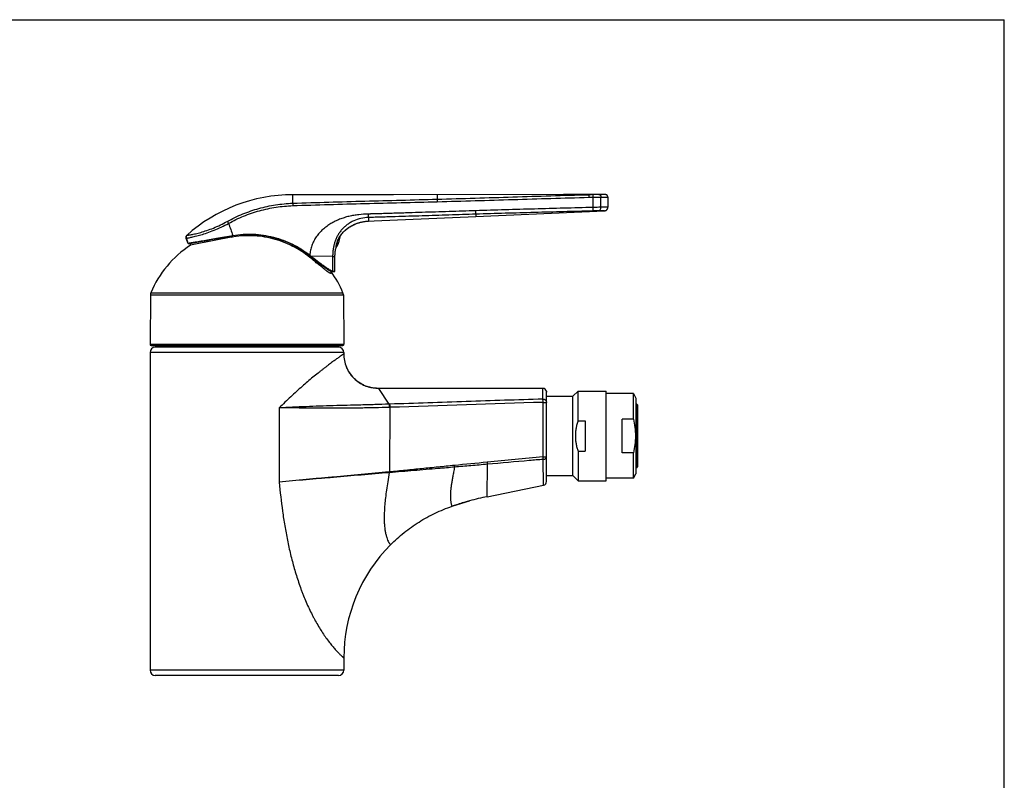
# Model space of a CAD drawing. Header units: millimetres. Extents: x 0 to 559, y 0 to 432.
# Tile 8 of 8: x 279 to 559, y 216 to 432. Entities that reach past the tile are written whole.
import ezdxf

# ---------------------------------------------------------------- set-up
doc = ezdxf.new("R2010")
doc.units = ezdxf.units.MM
doc.header["$LTSCALE"] = 30.734
doc.layers.get('0').update_dxf_attribs({"linetype": 'CONTINUOUS'})

msp = doc.modelspace()

# ---------------------------------------------------------------- linework, layer by layer
at = {"color": 7, "linetype": 'CONTINUOUS'}
for p, q in [((0, 431.8), (558.8, 431.8)), ((558.8, 0), (558.8, 431.8)), ((385.47, 382.13), (356.85, 382.11)), ((433.67, 382.15), (385.47, 382.13)), ((441.67, 382.15), (433.67, 382.15)), ((442.73, 382.18), (441.66, 382.15)), ((442.03, 382.16), (442.03, 382.16)), ((443.06, 382.19), (442.73, 382.18)), ((443.37, 382.19), (443.06, 382.19)), ((443.57, 382.19), (443.37, 382.19)), ((443.75, 382.19), (443.57, 382.19)), ((444.03, 382.19), (443.75, 382.19)), ((444.16, 382.19), (443.89, 382.19)), ((444.3, 382.19), (444.03, 382.19)), ((444.42, 382.19), (444.17, 382.19)), ((444.65, 382.19), (444.42, 382.19)), ((444.76, 382.18), (444.54, 382.19)), ((444.86, 382.18), (444.66, 382.19)), ((444.96, 382.18), (444.76, 382.18)), ((445.13, 382.17), (444.87, 382.18)), ((445.34, 382.17), (445.13, 382.17)), ((445.61, 382.16), (445.28, 382.17)), ((446.33, 381.41), (446.33, 378.57)), ((408.86, 375.96), (445.37, 377.57)), ((378.42, 374.63), (379.95, 374.68)), ((379.98, 374.68), (408.86, 375.96)), ((379.98, 374.68), (379.98, 374.68)), ((379.98, 374.68), (379.98, 374.68)), ((326.59, 369.76), (327.11, 368.34)), ((327.54, 368.29), (331.32, 368.95)), ((331.32, 368.95), (332.58, 369.17)), ((332.58, 369.17), (333.68, 369.36)), ((333.68, 369.36), (334.85, 369.56)), ((334.85, 369.56), (335.77, 369.72)), ((335.77, 369.72), (336.7, 369.88)), ((336.7, 369.88), (337.66, 370.04)), ((337.66, 370.04), (338.63, 370.2)), ((327.27, 368.25), (327.34, 368.26)), ((327.85, 367.77), (327.85, 368.34)), ((369.16, 367.07), (369.17, 367.12)), ((369.16, 367.06), (369.16, 367.07)), ((369.16, 367.06), (369.16, 367.07)), ((369.16, 367.06), (369.16, 367.06)), ((369.17, 367.15), (369.18, 367.19)), ((369.17, 367.15), (369.18, 367.19)), ((369.17, 367.12), (369.17, 367.15)), ((361.63, 364.84), (361.95, 364.59)), ((361.95, 364.59), (362.85, 363.88)), ((362.85, 363.88), (363.51, 363.36)), ((363.51, 363.36), (363.93, 363.03)), ((368.87, 360.44), (368.86, 364.62)), ((363.93, 363.03), (364.33, 362.72)), ((364.33, 362.72), (364.72, 362.42)), ((367.8, 359.92), (367.8, 360.38)), ((367.97, 360.35), (368.19, 360.33)), ((368.19, 360.33), (368.45, 360.31)), ((368.45, 360.31), (368.66, 360.3)), ((368.66, 360.3), (368.7, 360.29)), ((316.5, 353.72), (316.38, 339.66)), ((371.25, 353.72), (371.37, 339.66)), ((316.68, 339.35), (371.07, 339.35)), ((369.88, 338.85), (317.88, 338.85)), ((317.93, 339.35), (317.93, 338.85)), ((369.82, 339.35), (369.82, 338.85)), ((316.38, 337.35), (316.38, 247.15)), ((371.38, 337.35), (371.38, 336.95)), ((374.25, 330.02), (374.14, 330.13)), ((427.88, 327.15), (381.18, 327.15)), ((428.88, 300.67), (428.88, 326.05)), ((428.88, 324.93), (436.36, 324.93)), ((436.36, 324.93), (437.83, 326.4)), ((436.36, 302.38), (436.36, 324.93)), ((437.83, 326.4), (445.83, 326.4)), ((437.83, 317.96), (437.83, 326.4)), ((445.83, 300.9), (445.83, 326.4)), ((453.55, 325.65), (445.83, 325.65)), ((453.55, 325.65), (454.28, 324.4)), ((453.55, 318.45), (453.55, 325.65)), ((454.28, 324.4), (454.28, 302.9)), ((454.48, 322.65), (454.28, 322.65)), ((454.68, 322.45), (454.68, 304.85)), ((437.83, 317.96), (439.83, 317.96)), ((439.83, 317.96), (439.83, 309.35)), ((453.55, 318.45), (450.38, 318.45)), ((450.38, 308.86), (450.38, 318.45)), ((437.83, 309.35), (439.83, 309.35)), ((437.83, 309.35), (437.83, 300.9)), ((453.55, 308.86), (450.38, 308.86)), ((453.55, 301.65), (453.55, 308.86)), ((454.48, 304.65), (454.28, 304.65)), ((428.88, 302.38), (436.36, 302.38)), ((436.36, 302.38), (437.83, 300.9)), ((453.55, 301.65), (454.28, 302.9)), ((412.06, 296.41), (428.08, 299.69)), ((437.83, 300.9), (445.83, 300.9)), ((453.55, 301.65), (445.83, 301.65)), ((402.1, 293.69), (403.31, 294.09)), ((403.31, 294.09), (404.55, 294.49)), ((404.55, 294.49), (405.79, 294.86)), ((405.79, 294.86), (407.04, 295.21)), ((371.38, 250.65), (371.38, 247.15)), ((369.88, 245.65), (317.88, 245.65))]:
    msp.add_line(p, q, dxfattribs=at)
at = {"color": 9, "linetype": 'CONTINUOUS'}
for p, q in [((356.85, 382.11), (356.86, 379.7)), ((397.85, 382.13), (397.86, 380.85)), ((440.85, 382.15), (440.85, 382.13)), ((440.85, 382.13), (441.66, 382.15)), ((442.09, 378.51), (442.09, 381.41)), ((444.35, 378.54), (444.35, 381.44)), ((378.38, 375.66), (378.42, 374.63)), ((378.42, 374.63), (379.96, 374.68)), ((378.42, 374.63), (378.42, 374.63)), ((378.42, 374.63), (378.42, 374.63)), ((379.96, 374.68), (379.98, 374.68)), ((379.98, 374.68), (379.98, 374.68)), ((408.83, 376.6), (408.86, 375.96)), ((326.59, 369.76), (326.67, 369.77)), ((326.8, 370.58), (326.87, 370.59)), ((339.41, 370.02), (339.41, 370.34)), ((327.11, 368.34), (327.15, 368.35)), ((369.16, 367.06), (369.16, 367.07)), ((369.16, 367.03), (369.16, 367.06)), ((369.16, 367.06), (369.16, 367.06)), ((369.52, 368.73), (369.42, 367.38)), ((361.72, 364.34), (361.72, 364.77)), ((361.73, 364.95), (362.06, 364.7)), ((368.19, 364.62), (362.06, 364.7)), ((368.19, 364.62), (368.86, 364.62)), ((368.12, 360.5), (368.87, 360.44)), ((316.5, 353.72), (371.25, 353.72)), ((316.61, 354.28), (371.14, 354.28)), ((316.38, 339.66), (371.37, 339.66)), ((371.38, 337.35), (316.38, 337.35)), ((381.18, 327.15), (384.19, 322.66)), ((427.86, 324.12), (427.88, 327.15)), ((353.04, 321.61), (353.05, 300.55)), ((384.37, 322.67), (384.19, 322.66)), ((384.43, 321.77), (384.25, 321.76)), ((384.43, 321.77), (384.3, 303.43)), ((427.92, 323.18), (428.88, 323.18)), ((427.92, 307.69), (427.92, 323.18)), ((454.48, 322.65), (454.48, 304.65)), ((427.92, 307.69), (428.88, 307.69)), ((412.06, 296.41), (412.12, 305.6)), ((428.08, 299.69), (427.98, 307)), ((371.38, 247.15), (316.38, 247.15))]:
    msp.add_line(p, q, dxfattribs=at)
at = {"color": 7, "linetype": 'CONTINUOUS'}
for points in [[(446.33, 381.41), (446.32, 381.45), (446.32, 381.49), (446.32, 381.53), (446.31, 381.57), (446.3, 381.6), (446.29, 381.64), (446.27, 381.68), (446.26, 381.71), (446.24, 381.75), (446.22, 381.78), (446.2, 381.82), (446.18, 381.85), (446.16, 381.88), (446.13, 381.91), (446.1, 381.94), (446.07, 381.97), (446.04, 381.99), (446.01, 382.02), (445.98, 382.04), (445.95, 382.06), (445.91, 382.08), (445.88, 382.09), (445.84, 382.11), (445.8, 382.12), (445.76, 382.13), (445.73, 382.14), (445.69, 382.15), (445.65, 382.15), (445.61, 382.16)], [(445.37, 377.57), (445.4, 377.57), (445.45, 377.58), (445.5, 377.58), (445.55, 377.59), (445.6, 377.61), (445.64, 377.62), (445.69, 377.64), (445.73, 377.66), (445.78, 377.68), (445.82, 377.7), (445.86, 377.72), (445.9, 377.75), (445.94, 377.78), (445.98, 377.81), (446.02, 377.84), (446.05, 377.88), (446.08, 377.92), (446.11, 377.95), (446.14, 377.99), (446.17, 378.03), (446.2, 378.07), (446.22, 378.12), (446.24, 378.16), (446.26, 378.21), (446.28, 378.25), (446.29, 378.3), (446.3, 378.35), (446.31, 378.39), (446.32, 378.44), (446.32, 378.49), (446.33, 378.54), (446.33, 378.57)], [(369.18, 367.19), (369.18, 367.22), (369.18, 367.27), (369.19, 367.32), (369.2, 367.37), (369.2, 367.43), (369.21, 367.49), (369.22, 367.56), (369.24, 367.63), (369.25, 367.7), (369.26, 367.78), (369.28, 367.86), (369.3, 367.94), (369.32, 368.03), (369.34, 368.12), (369.36, 368.22), (369.39, 368.31), (369.42, 368.41), (369.45, 368.51), (369.48, 368.61), (369.51, 368.72), (369.55, 368.82), (369.59, 368.93), (369.63, 369.04), (369.68, 369.15), (369.73, 369.26), (369.78, 369.37), (369.83, 369.49), (369.89, 369.61), (369.95, 369.72), (370.01, 369.84), (370.08, 369.96), (370.15, 370.08), (370.22, 370.2), (370.3, 370.32), (370.38, 370.45), (370.47, 370.57), (370.56, 370.7), (370.66, 370.82), (370.76, 370.95), (370.86, 371.08), (370.97, 371.21), (371.09, 371.34), (371.21, 371.48), (371.33, 371.61), (371.46, 371.74), (371.6, 371.87), (371.74, 372), (371.89, 372.13), (372.05, 372.27), (372.21, 372.4), (372.38, 372.53), (372.56, 372.66), (372.74, 372.79), (372.93, 372.91), (373.12, 373.04), (373.32, 373.16), (373.53, 373.28), (373.74, 373.39), (373.97, 373.51), (374.2, 373.62), (374.44, 373.73), (374.69, 373.83), (374.94, 373.93), (375.2, 374.02), (375.45, 374.11), (375.69, 374.18), (375.93, 374.25), (376.16, 374.31), (376.39, 374.37), (376.6, 374.41), (376.82, 374.45), (377.02, 374.49), (377.23, 374.52), (377.43, 374.55), (377.63, 374.57), (377.83, 374.59), (378.03, 374.61), (378.23, 374.62), (378.41, 374.63)], [(326.8, 370.58), (326.78, 370.57), (326.76, 370.54), (326.73, 370.51), (326.71, 370.48), (326.68, 370.45), (326.66, 370.42), (326.64, 370.38), (326.62, 370.35), (326.61, 370.31), (326.59, 370.28), (326.58, 370.24), (326.57, 370.2), (326.56, 370.16), (326.56, 370.13), (326.55, 370.09), (326.55, 370.05), (326.55, 370.01), (326.55, 369.97), (326.55, 369.93), (326.56, 369.89), (326.57, 369.86), (326.58, 369.82), (326.59, 369.78), (326.59, 369.76)], [(338.63, 370.2), (339.6, 370.37), (339.9, 370.42)], [(327.34, 368.26), (327.38, 368.26), (327.54, 368.29)], [(368.86, 364.62), (368.87, 364.88), (368.88, 365.16), (368.9, 365.44), (368.93, 365.73), (368.96, 366.01), (369, 366.29), (369.05, 366.57), (369.11, 366.84), (369.16, 367.03)], [(364.72, 362.42), (364.9, 362.28), (365.08, 362.15), (365.25, 362.01), (365.42, 361.89), (365.58, 361.77), (365.74, 361.65), (365.89, 361.54), (366.03, 361.44), (366.17, 361.34), (366.31, 361.24), (366.43, 361.15), (366.56, 361.07), (366.67, 360.99), (366.79, 360.91), (366.89, 360.84), (367, 360.78), (367.09, 360.72), (367.19, 360.66), (367.28, 360.61), (367.36, 360.57), (367.45, 360.52), (367.52, 360.49), (367.6, 360.45), (367.67, 360.42), (367.74, 360.4), (367.8, 360.38), (367.86, 360.37), (367.92, 360.35), (367.97, 360.35)], [(374.14, 330.13), (374.06, 330.21), (373.87, 330.42), (373.69, 330.62), (373.52, 330.84), (373.35, 331.06), (373.19, 331.28), (373.03, 331.51), (372.88, 331.74), (372.73, 331.98), (372.6, 332.22), (372.47, 332.46), (372.34, 332.71), (372.23, 332.96), (372.12, 333.21)], [(377.43, 327.9), (377.19, 328), (376.94, 328.11), (376.7, 328.24), (376.46, 328.37), (376.22, 328.5), (375.98, 328.64), (375.75, 328.79), (375.52, 328.95), (375.3, 329.11), (375.08, 329.28), (374.86, 329.46), (374.66, 329.64), (374.45, 329.82), (374.25, 330.02)], [(381.18, 327.15), (380.92, 327.16), (380.65, 327.17), (380.37, 327.19), (380.1, 327.21), (379.83, 327.25), (379.56, 327.29), (379.28, 327.34), (379.01, 327.4), (378.75, 327.46), (378.48, 327.53), (378.3, 327.58)]]:
    msp.add_lwpolyline(points, dxfattribs=at)
for centre, radius, start, end in [((356.88, 337.11), 45, 90.0298, 131.9508), ((470.37, -334.57), 716.66, 100.52919, 101.46994), ((360.52, 371.92), 10, 332.9662, 351.7611), ((343.88, 343), 29.5, 122.8925, 157.5325), ((327.25, 368.4), 0.15, 200.0298, 284.4521), ((369.01, 367.07), 0.15, 346.0226, 355.024), ((369.16, 367.51), 0.3, 273.924, 332.9662), ((368.72, 360.44), 0.15, 265.0176, 0.0289), ((343.88, 343), 29.5, 22.4675, 35.8071), ((318, 353.7), 1.5, 157.5325, 179.5), ((369.75, 353.7), 1.5, 0.5, 22.4675), ((316.68, 339.65), 0.3, 179.5, 270), ((317.88, 337.35), 1.5, 90, 180), ((369.88, 337.35), 1.5, 0, 90), ((371.07, 339.65), 0.3, 270, 0.5), ((381.2, 336.96), 9.83, 180.0323, 202.4167), ((381.21, 336.97), 9.84, 202.4903, 224.1128), ((381.19, 336.98), 9.83, 225.04, 247.4873), ((381.16, 336.91), 9.75, 247.5313, 252.984), ((381.18, 336.98), 9.83, 252.9764, 269.9672), ((427.88, 326.15), 1, 10.1399, 90.0007), ((454.48, 322.45), 0.2, 0, 90), ((454.48, 304.85), 0.2, 270, 360), ((427.88, 300.67), 1, 281.5922, 360), ((428.24, 217.56), 80.49, 101.5926, 105.2705), ((428.22, 217.62), 80.43, 108.0298, 108.9446), ((428.23, 217.57), 80.48, 107.4595, 108.0299), ((428.24, 217.54), 80.51, 107.109, 107.4595), ((428.24, 217.52), 80.53, 106.4626, 107.109), ((428.25, 217.51), 80.54, 106.1884, 106.4626), ((428.25, 217.5), 80.55, 105.2696, 106.1884), ((416.88, 250.65), 45.5, 135.1671, 180), ((317.88, 247.15), 1.5, 180, 270), ((369.88, 247.15), 1.5, 270, 360)]:
    msp.add_arc(centre, radius, start, end, dxfattribs=at)
at = {"color": 9, "linetype": 'CONTINUOUS'}
for centre, radius, start, end in [((444.4, 291.81), 85.74, 90.5468, 91.5558), ((445.61, 187.27), 191.28, 90.3774, 91.0542), ((378.79, 363.79), 10.85, 91.9678, 92.8636), ((1840.62, 917.45), 1597.27, 199.89224, 200.02234), ((491.39, 424.44), 173.55, 198.3578, 198.854), ((327.29, 368.4), 0.15, 199.9046, 270.2885), ((327.29, 368.4), 0.149, 270.3522, 278.6699), ((551.97, -1170.07), 1482.87, 95.41351, 95.77544), ((382.08, 325.89), 22.57, 275.4924, 275.6321), ((364.36, 301.53), 19.98, 4.8421, 5.4282), ((382.41, 325.8), 22.66, 274.6783, 274.8187), ((364.21, 301.47), 20.18, 4.9842, 5.5667)]:
    msp.add_arc(centre, radius, start, end, dxfattribs=at)
for points, knots in [([(356.86, 379.7), (360.27, 379.82), (367.1, 380.04), (377.35, 380.32), (387.61, 380.58), (394.44, 380.76), (397.86, 380.85)], [0, 0, 0, 0, 0.249998, 0.500001, 0.750002, 1, 1, 1, 1]), ([(356.9, 379.02), (360.32, 379.14), (367.15, 379.35), (377.4, 379.62), (387.65, 379.87), (394.48, 380.04), (397.9, 380.13)], [0, 0, 0, 0, 0.25, 0.5, 0.75, 1, 1, 1, 1]), ([(397.86, 380.85), (401.44, 380.95), (408.61, 381.16), (419.36, 381.5), (430.1, 381.83), (437.27, 382.04), (440.85, 382.13)], [0, 0, 0, 0, 0.250018, 0.500022, 0.750015, 1, 1, 1, 1]), ([(397.86, 380.85), (397.86, 380.84), (397.86, 380.8), (397.87, 380.74), (397.88, 380.67), (397.88, 380.54), (397.89, 380.36), (397.9, 380.21), (397.9, 380.13)], [0, 0, 0, 0, 0.060615, 0.145111, 0.251408, 0.376817, 0.671769, 1, 1, 1, 1]), ([(397.9, 380.13), (401.49, 380.23), (408.65, 380.43), (419.41, 380.76), (430.16, 381.08), (437.33, 381.29), (440.91, 381.38)], [0, 0, 0, 0, 0.25, 0.5, 0.75, 1, 1, 1, 1]), ([(440.85, 382.13), (440.86, 382.13), (440.86, 382.13), (440.86, 382.13), (440.86, 382.12), (440.87, 382.1), (440.87, 382.07), (440.87, 382.04), (440.88, 382), (440.88, 381.96), (440.89, 381.89), (440.89, 381.79), (440.9, 381.67), (440.91, 381.53), (440.91, 381.43), (440.91, 381.38)], [0, 0, 0, 0, 0.002826, 0.007383, 0.022967, 0.047578, 0.081139, 0.123389, 0.173953, 0.232363, 0.298071, 0.44883, 0.620515, 0.806599, 1, 1, 1, 1]), ([(442.03, 382.16), (442.04, 382.16), (442.04, 382.16), (442.04, 382.15), (442.05, 382.13), (442.05, 382.11), (442.05, 382.07), (442.06, 382.04), (442.06, 381.99), (442.07, 381.92), (442.07, 381.83), (442.08, 381.7), (442.09, 381.56), (442.09, 381.46), (442.09, 381.41)], [0, 0, 0, 0, 0.006786, 0.021897, 0.046101, 0.079339, 0.121353, 0.171768, 0.230115, 0.295841, 0.44686, 0.619054, 0.805823, 1, 1, 1, 1]), ([(442.09, 381.41), (442.51, 381.42), (443.11, 381.43), (443.87, 381.44), (444.2, 381.44), (444.35, 381.44)], [0, 0, 0, 0, 0.559818, 0.800887, 1, 1, 1, 1]), ([(443.75, 382.19), (443.79, 382.19), (443.87, 382.18), (443.98, 382.14), (444.09, 382.07), (444.18, 381.98), (444.25, 381.86), (444.33, 381.69), (444.35, 381.54), (444.35, 381.44)], [0, 0, 0, 0, 0.111359, 0.224979, 0.342666, 0.465465, 0.59357, 0.726387, 1, 1, 1, 1]), ([(444.35, 381.44), (444.5, 381.44), (444.78, 381.44), (445.12, 381.44), (445.37, 381.44), (445.53, 381.43), (445.68, 381.43), (445.81, 381.42), (445.93, 381.42), (446.03, 381.42), (446.12, 381.41), (446.18, 381.41), (446.23, 381.41), (446.25, 381.41), (446.27, 381.41), (446.29, 381.41), (446.3, 381.41), (446.31, 381.41), (446.32, 381.41), (446.32, 381.41), (446.32, 381.41), (446.32, 381.41), (446.33, 381.41), (446.33, 381.41)], [0, 0, 0, 0, 0.228145, 0.428915, 0.51863, 0.601036, 0.676002, 0.743407, 0.803143, 0.855113, 0.899233, 0.935429, 0.950538, 0.963644, 0.974743, 0.983831, 0.990903, 0.993682, 0.995956, 0.997725, 0.998989, 0.999747, 1, 1, 1, 1]), ([(338.31, 374.55), (339.73, 375.34), (342.65, 376.74), (347.26, 378.31), (352.01, 379.33), (355.24, 379.64), (356.86, 379.7)], [0, 0, 0, 0, 0.250027, 0.500031, 0.750019, 1, 1, 1, 1]), ([(338.65, 373.98), (340.04, 374.75), (342.92, 376.12), (347.45, 377.66), (352.13, 378.66), (355.31, 378.96), (356.9, 379.02)], [0, 0, 0, 0, 0.250029, 0.500034, 0.750022, 1, 1, 1, 1]), ([(356.86, 379.7), (356.86, 379.66), (356.87, 379.57), (356.88, 379.41), (356.89, 379.22), (356.9, 379.09), (356.9, 379.02)], [0, 0, 0, 0, 0.170529, 0.407266, 0.691339, 1, 1, 1, 1]), ([(408.84, 377.58), (407.57, 377.54), (405.03, 377.46), (401.23, 377.34), (397.42, 377.21), (393.62, 377.09), (390.44, 376.99), (387.91, 376.91), (386.32, 376.86), (385.05, 376.82), (384.1, 376.79), (383.15, 376.76), (382.2, 376.73), (381.25, 376.71), (380.45, 376.69), (379.82, 376.67), (379.42, 376.66), (379.1, 376.65), (378.79, 376.64), (378.55, 376.63), (378.39, 376.63)], [0, 0, 0, 0, 0.125, 0.25, 0.375, 0.5, 0.625, 0.6875, 0.75, 0.78125, 0.8125, 0.84375, 0.875, 0.90625, 0.9375, 0.953125, 0.96875, 0.976563, 0.984375, 1, 1, 1, 1]), ([(408.83, 376.6), (408.83, 376.6), (408.83, 376.62), (408.84, 376.66), (408.84, 376.72), (408.85, 376.82), (408.85, 376.94), (408.85, 377.08), (408.85, 377.3), (408.84, 377.47), (408.84, 377.58)], [0, 0, 0, 0, 0.018595, 0.044635, 0.118433, 0.21936, 0.344374, 0.489646, 0.650708, 1, 1, 1, 1]), ([(442.07, 377.51), (436.53, 377.36), (425.45, 377.07), (414.37, 376.77), (408.83, 376.6)], [0, 0, 0, 0, 0.499981, 1, 1, 1, 1]), ([(442.09, 378.51), (436.55, 378.36), (425.47, 378.06), (414.38, 377.76), (408.84, 377.58)], [0, 0, 0, 0, 0.5, 1, 1, 1, 1]), ([(442.07, 377.51), (442.07, 377.51), (442.07, 377.51), (442.08, 377.52), (442.08, 377.54), (442.08, 377.56), (442.09, 377.6), (442.09, 377.64), (442.09, 377.69), (442.1, 377.75), (442.1, 377.84), (442.1, 377.97), (442.1, 378.14), (442.1, 378.32), (442.09, 378.45), (442.09, 378.51)], [0, 0, 0, 0, 0.003447, 0.00881, 0.025968, 0.051916, 0.086537, 0.129559, 0.180608, 0.239225, 0.304878, 0.454817, 0.624916, 0.808906, 1, 1, 1, 1]), ([(443.58, 377.54), (443.63, 377.54), (443.74, 377.56), (443.88, 377.62), (444.02, 377.72), (444.18, 377.89), (444.31, 378.16), (444.35, 378.41), (444.35, 378.54)], [0, 0, 0, 0, 0.111448, 0.225368, 0.343411, 0.466494, 0.726589, 1, 1, 1, 1]), ([(445.37, 377.57), (445.33, 377.57), (444.74, 377.55), (444.14, 377.54), (443.58, 377.54)], [0, 0, 0, 0, 0.064835, 1, 1, 1, 1]), ([(446.33, 378.57), (446.32, 378.57), (446.31, 378.57), (446.29, 378.57), (446.25, 378.57), (446.19, 378.57), (446.12, 378.56), (446, 378.56), (445.8, 378.56), (445.52, 378.55), (445.18, 378.55), (444.78, 378.54), (444.5, 378.54), (444.35, 378.54)], [0, 0, 0, 0, 0.004043, 0.016163, 0.036343, 0.064549, 0.100735, 0.144844, 0.256533, 0.398898, 0.571028, 0.771822, 1, 1, 1, 1]), ([(326.87, 370.59), (326.92, 370.59), (327.07, 370.62), (327.34, 370.66), (327.7, 370.73), (328.16, 370.81), (328.7, 370.92), (329.59, 371.12), (330.87, 371.45), (332.57, 371.97), (334.43, 372.66), (336.38, 373.52), (337.67, 374.19), (338.31, 374.55)], [0, 0, 0, 0, 0.013997, 0.036324, 0.066772, 0.105057, 0.150838, 0.203716, 0.328925, 0.476562, 0.641654, 0.818313, 1, 1, 1, 1]), ([(338.31, 374.55), (338.33, 374.52), (338.38, 374.44), (338.5, 374.25), (338.59, 374.09), (338.65, 373.98)], [0, 0, 0, 0, 0.183918, 0.423633, 1, 1, 1, 1]), ([(378.39, 376.63), (377.46, 376.61), (376.06, 376.52), (374.21, 376.27), (372.84, 375.99), (371.49, 375.62), (370.18, 375.15), (369.11, 374.68), (368.28, 374.25), (367.67, 373.91), (367.08, 373.54), (366.32, 373), (365.41, 372.27), (364.42, 371.28), (363.55, 370.18), (362.82, 368.98), (362.25, 367.7), (361.87, 366.35), (361.75, 365.42), (361.73, 364.95)], [0, 0, 0, 0, 0.124953, 0.187443, 0.249932, 0.312422, 0.374913, 0.437407, 0.468661, 0.499917, 0.531174, 0.562433, 0.624934, 0.68744, 0.749949, 0.812461, 0.874976, 0.93749, 1, 1, 1, 1]), ([(378.38, 375.66), (377.66, 375.64), (376.22, 375.46), (374.51, 374.89), (373.24, 374.23), (372.35, 373.64), (371.54, 372.98), (370.81, 372.24), (370.18, 371.43), (369.64, 370.57), (369.19, 369.67), (368.83, 368.73), (368.56, 367.75), (368.36, 366.74), (368.24, 365.69), (368.2, 364.98), (368.19, 364.62)], [0, 0, 0, 0, 0.129126, 0.257602, 0.321359, 0.384613, 0.447275, 0.509245, 0.570411, 0.630822, 0.690741, 0.750569, 0.810871, 0.872332, 0.935494, 1, 1, 1, 1]), ([(373.53, 373.27), (373.89, 373.48), (374.64, 373.84), (375.82, 374.25), (377.02, 374.51), (377.84, 374.6), (378.25, 374.62)], [0, 0, 0, 0, 0.254691, 0.503642, 0.750002, 1, 1, 1, 1]), ([(378.38, 375.66), (378.38, 375.67), (378.38, 375.71), (378.39, 375.79), (378.39, 375.89), (378.4, 376.01), (378.4, 376.15), (378.4, 376.36), (378.39, 376.52), (378.39, 376.63)], [0, 0, 0, 0, 0.052184, 0.131074, 0.234567, 0.359778, 0.503175, 0.660702, 1, 1, 1, 1]), ([(408.83, 376.6), (406.29, 376.52), (402.49, 376.4), (397.41, 376.23), (393.6, 376.11), (389.8, 375.98), (386.62, 375.89), (384.09, 375.81), (382.5, 375.77), (381.23, 375.73), (380.28, 375.7), (379.49, 375.68), (378.85, 375.67), (378.54, 375.66), (378.38, 375.66)], [0, 0, 0, 0, 0.249999, 0.375001, 0.500003, 0.625004, 0.750005, 0.812505, 0.875004, 0.906254, 0.937504, 0.96875, 0.984372, 1, 1, 1, 1]), ([(326.67, 369.77), (326.73, 369.78), (326.88, 369.81), (327.16, 369.86), (327.55, 369.93), (328.03, 370.03), (328.6, 370.16), (329.53, 370.38), (330.88, 370.74), (332.65, 371.3), (334.6, 372.03), (336.62, 372.92), (337.97, 373.61), (338.65, 373.98)], [0, 0, 0, 0, 0.014119, 0.036686, 0.067467, 0.106152, 0.152362, 0.20566, 0.331518, 0.479308, 0.643915, 0.819552, 1, 1, 1, 1]), ([(369.16, 367.07), (369.19, 367.41), (369.29, 368.05), (369.6, 369.02), (370.08, 370.01), (370.75, 371), (371.58, 371.89), (372.52, 372.66), (373.19, 373.08), (373.53, 373.27)], [0, 0, 0, 0, 0.126535, 0.245247, 0.388392, 0.542847, 0.698719, 0.851484, 1, 1, 1, 1]), ([(326.87, 370.59), (326.81, 370.54), (326.72, 370.42), (326.63, 370.21), (326.61, 369.99), (326.64, 369.84), (326.67, 369.77)], [0, 0, 0, 0, 0.24951, 0.499446, 0.749684, 1, 1, 1, 1]), ([(327.15, 368.35), (327.2, 368.36), (327.33, 368.38), (327.59, 368.42), (327.96, 368.49), (328.43, 368.57), (329.01, 368.68), (329.96, 368.84), (331.36, 369.09), (333.24, 369.42), (335.34, 369.79), (337.58, 370.17), (339.11, 370.44), (339.89, 370.57)], [0, 0, 0, 0, 0.011495, 0.031868, 0.060912, 0.098333, 0.14375, 0.196708, 0.323062, 0.472462, 0.639231, 0.817213, 1, 1, 1, 1]), ([(339.89, 370.57), (340.84, 370.73), (342.77, 370.94), (345.67, 370.97), (348.57, 370.69), (351.41, 370.12), (354.19, 369.25), (356.86, 368.1), (359.39, 366.67), (360.97, 365.55), (361.73, 364.95)], [0, 0, 0, 0, 0.124985, 0.249968, 0.374953, 0.499942, 0.624939, 0.749946, 0.874966, 1, 1, 1, 1]), ([(339.89, 370.57), (339.89, 370.56), (339.89, 370.54), (339.9, 370.51), (339.9, 370.49), (339.9, 370.46), (339.9, 370.45), (339.9, 370.43), (339.9, 370.43), (339.9, 370.42), (339.9, 370.42), (339.9, 370.42), (339.9, 370.42)], [0, 0, 0, 0, 0.194692, 0.381675, 0.553882, 0.704777, 0.828662, 0.920898, 0.954056, 0.978195, 0.993258, 1, 1, 1, 1]), ([(361.73, 364.95), (361.73, 364.95), (361.71, 364.93), (361.7, 364.91), (361.68, 364.89), (361.67, 364.87), (361.65, 364.86), (361.65, 364.85), (361.64, 364.84), (361.64, 364.84), (361.64, 364.84), (361.63, 364.84), (361.63, 364.84), (361.63, 364.84)], [0, 0, 0, 0, 0.192935, 0.379338, 0.551807, 0.703457, 0.828261, 0.879003, 0.921282, 0.954694, 0.978937, 0.993884, 1, 1, 1, 1]), ([(362.06, 364.7), (362.05, 364.7), (362.04, 364.68), (362.02, 364.66), (362, 364.64), (361.99, 364.62), (361.97, 364.6), (361.96, 364.59), (361.96, 364.59), (361.95, 364.59), (361.95, 364.59), (361.95, 364.59)], [0, 0, 0, 0, 0.19013, 0.374708, 0.546173, 0.69748, 0.822467, 0.916136, 0.975058, 0.991253, 1, 1, 1, 1]), ([(362.06, 364.7), (362.37, 364.46), (363, 363.98), (363.93, 363.27), (364.82, 362.59), (365.53, 362.05), (366.08, 361.66), (366.46, 361.39), (366.82, 361.15), (367.15, 360.94), (367.45, 360.76), (367.68, 360.64), (367.84, 360.57), (367.94, 360.53), (368.04, 360.51), (368.1, 360.5), (368.12, 360.5)], [0, 0, 0, 0, 0.161658, 0.319755, 0.471895, 0.615084, 0.682113, 0.745291, 0.803892, 0.857102, 0.90405, 0.943882, 0.960912, 0.975935, 0.988945, 1, 1, 1, 1]), ([(368.19, 364.62), (368.18, 364.27), (368.17, 363.59), (368.15, 362.56), (368.14, 361.53), (368.13, 360.84), (368.12, 360.5)], [0, 0, 0, 0, 0.249962, 0.499951, 0.749953, 1, 1, 1, 1]), ([(368.12, 360.5), (368.12, 360.48), (368.11, 360.44), (368.08, 360.39), (368.03, 360.35), (367.99, 360.35), (367.97, 360.35)], [0, 0, 0, 0, 0.253643, 0.505302, 0.753814, 1, 1, 1, 1]), ([(371.38, 336.95), (371.24, 336.86), (370.93, 336.65), (370.4, 336.27), (369.71, 335.78), (368.85, 335.16), (367.84, 334.42), (366.91, 333.71), (366.1, 333.09), (365.45, 332.58), (364.78, 332.05), (363.83, 331.3), (362.6, 330.3), (361.08, 329.03), (359.52, 327.67), (357.92, 326.25), (355.73, 324.24), (354.11, 322.68), (353.04, 321.61)], [0, 0, 0, 0, 0.020843, 0.046528, 0.081877, 0.126335, 0.179231, 0.239764, 0.272624, 0.307064, 0.342981, 0.380289, 0.458704, 0.541567, 0.62816, 0.717812, 0.809981, 1, 1, 1, 1]), ([(427.86, 324.12), (420.61, 323.88), (406.12, 323.4), (391.62, 322.91), (384.37, 322.67)], [0, 0, 0, 0, 0.499995, 1, 1, 1, 1]), ([(427.86, 324.12), (427.93, 324.12), (428.06, 324.11), (428.25, 324.06), (428.43, 323.97), (428.58, 323.85), (428.71, 323.71), (428.8, 323.55), (428.86, 323.37), (428.88, 323.24), (428.88, 323.18)], [0, 0, 0, 0, 0.128866, 0.257197, 0.384464, 0.510278, 0.634527, 0.757332, 0.879001, 1, 1, 1, 1]), ([(427.92, 323.18), (427.92, 323.28), (427.91, 323.47), (427.9, 323.74), (427.88, 323.93), (427.87, 324.05), (427.87, 324.1), (427.86, 324.12)], [0, 0, 0, 0, 0.318942, 0.608759, 0.842884, 0.932131, 1, 1, 1, 1]), ([(384.19, 322.66), (382.86, 322.62), (380.87, 322.55), (378.22, 322.48), (375.58, 322.41), (372.3, 322.34), (368.39, 322.23), (364.51, 322.1), (359.39, 321.9), (355.58, 321.72), (353.04, 321.61)], [0, 0, 0, 0, 0.127965, 0.191749, 0.255355, 0.381919, 0.507526, 0.632149, 0.755797, 1, 1, 1, 1]), ([(384.25, 321.76), (382.92, 321.72), (380.93, 321.66), (378.28, 321.6), (376.3, 321.57), (374.33, 321.55), (371.7, 321.54), (368.43, 321.54), (365.18, 321.55), (362.59, 321.56), (360.02, 321.57), (356.84, 321.59), (354.3, 321.6), (353.04, 321.61)], [0, 0, 0, 0, 0.127553, 0.191189, 0.254704, 0.318077, 0.381288, 0.507141, 0.632103, 0.694198, 0.75601, 0.878698, 1, 1, 1, 1]), ([(384.19, 322.66), (384.2, 322.61), (384.21, 322.49), (384.22, 322.28), (384.24, 322.03), (384.25, 321.86), (384.25, 321.76)], [0, 0, 0, 0, 0.173938, 0.41131, 0.693917, 1, 1, 1, 1]), ([(384.37, 322.67), (384.38, 322.62), (384.39, 322.49), (384.41, 322.29), (384.42, 322.04), (384.43, 321.86), (384.43, 321.77)], [0, 0, 0, 0, 0.173854, 0.41121, 0.693852, 1, 1, 1, 1]), ([(427.98, 307), (427.97, 307.1), (427.96, 307.34), (427.94, 307.57), (427.92, 307.69)], [0, 0, 0, 0, 0.460052, 1, 1, 1, 1]), ([(427.98, 307), (428.01, 307), (428.07, 307.01), (428.16, 307.02), (428.24, 307.04), (428.35, 307.08), (428.48, 307.13), (428.62, 307.22), (428.73, 307.32), (428.81, 307.44), (428.86, 307.56), (428.88, 307.65), (428.88, 307.69)], [0, 0, 0, 0, 0.073675, 0.146482, 0.218389, 0.289183, 0.425939, 0.555228, 0.676253, 0.789359, 0.896268, 1, 1, 1, 1]), ([(402.75, 305.28), (401.21, 305.12), (398.13, 304.81), (393.52, 304.35), (388.91, 303.88), (385.83, 303.58), (384.3, 303.43)], [0, 0, 0, 0, 0.25, 0.5, 0.75, 1, 1, 1, 1]), ([(402.79, 304.79), (401.25, 304.66), (397.4, 304.33), (391.24, 303.81), (386.63, 303.42), (384.32, 303.23)], [0, 0, 0, 0, 0.249972, 0.624961, 1, 1, 1, 1]), ([(402.79, 304.79), (402.7, 304.33), (402.53, 303.45), (402.29, 302.18), (402.09, 301.02), (401.92, 299.95), (401.78, 298.98), (401.69, 298.1), (401.63, 297.3), (401.61, 296.58), (401.62, 295.94), (401.66, 295.38), (401.73, 294.89), (401.82, 294.48), (401.91, 294.16), (401.99, 293.94), (402.05, 293.81), (402.07, 293.75), (402.09, 293.71), (402.1, 293.69), (402.1, 293.69)], [0, 0, 0, 0, 0.124444, 0.238893, 0.343737, 0.439383, 0.52628, 0.604945, 0.675886, 0.739523, 0.796249, 0.846353, 0.890015, 0.927132, 0.95742, 0.980271, 0.988662, 0.994852, 0.998685, 1, 1, 1, 1]), ([(402.75, 305.28), (402.75, 305.24), (402.77, 305.07), (402.78, 304.91), (402.79, 304.79)], [0, 0, 0, 0, 0.260914, 1, 1, 1, 1]), ([(412.12, 305.6), (410.56, 305.46), (407.45, 305.19), (404.34, 304.92), (402.79, 304.79)], [0, 0, 0, 0, 0.500024, 1, 1, 1, 1]), ([(412.07, 306.19), (412.08, 306.09), (412.1, 305.89), (412.11, 305.69), (412.12, 305.6)], [0, 0, 0, 0, 0.526738, 1, 1, 1, 1]), ([(427.98, 307), (426.65, 306.88), (421.37, 306.41), (416.08, 305.95), (412.12, 305.6)], [0, 0, 0, 0, 0.249991, 1, 1, 1, 1]), ([(384.24, 303.42), (381.6, 303.17), (376.32, 302.68), (369.75, 302.08), (364.54, 301.61), (360.68, 301.26), (356.85, 300.9), (354.32, 300.67), (353.05, 300.55)], [0, 0, 0, 0, 0.254687, 0.507127, 0.632091, 0.756, 0.87869, 1, 1, 1, 1]), ([(384.26, 303.22), (381.61, 303), (376.34, 302.55), (369.76, 302), (364.54, 301.55), (360.68, 301.22), (356.85, 300.89), (354.32, 300.66), (353.05, 300.55)], [0, 0, 0, 0, 0.254679, 0.507116, 0.632081, 0.755992, 0.878685, 1, 1, 1, 1]), ([(384.26, 303.22), (384.11, 302.37), (383.83, 300.72), (383.48, 298.36), (383.2, 296.18), (383, 294.2), (382.87, 292.39), (382.82, 290.75), (382.84, 289.27), (382.92, 287.95), (383.07, 286.78), (383.27, 285.76), (383.51, 284.88), (383.78, 284.15), (384.03, 283.63), (384.21, 283.3), (384.33, 283.1), (384.44, 282.95), (384.52, 282.84), (384.58, 282.77), (384.6, 282.74), (384.61, 282.73)], [0, 0, 0, 0, 0.124413, 0.238718, 0.34332, 0.43864, 0.525134, 0.603303, 0.673667, 0.736708, 0.792898, 0.842626, 0.886192, 0.92361, 0.954665, 0.967588, 0.978613, 0.987593, 0.994314, 0.998535, 1, 1, 1, 1]), ([(353.05, 300.55), (353.3, 297.79), (353.75, 293.65), (354.59, 288.16), (355.34, 284.07), (356.09, 280.69), (356.76, 278.02), (357.49, 275.37), (358.3, 272.75), (359.1, 270.5), (359.57, 269.24), (360.06, 267.99), (360.7, 266.45), (361.51, 264.65), (362.23, 263.18), (362.82, 262.04), (363.42, 260.94), (364.18, 259.62), (365.11, 258.12), (366.05, 256.72), (366.84, 255.64), (367.46, 254.84), (367.9, 254.29), (368.33, 253.77), (368.85, 253.16), (369.45, 252.5), (370.02, 251.91), (370.42, 251.52), (370.66, 251.29), (370.87, 251.09), (371.05, 250.93), (371.18, 250.81), (371.28, 250.73), (371.34, 250.68), (371.37, 250.66), (371.38, 250.65)], [0, 0, 0, 0, 0.153442, 0.230089, 0.306635, 0.383012, 0.421107, 0.45911, 0.534718, 0.572246, 0.590915, 0.609508, 0.646415, 0.682861, 0.718712, 0.736358, 0.75378, 0.787822, 0.820569, 0.851709, 0.88083, 0.894503, 0.90752, 0.91984, 0.931419, 0.952134, 0.969304, 0.976499, 0.98276, 0.98807, 0.992405, 0.995758, 0.99813, 0.999537, 1, 1, 1, 1])]:
    msp.add_open_spline(points, degree=3, knots=knots, dxfattribs=at)
for points in [[(440.91, 381.38), (441.3, 381.39), (441.7, 381.4), (442.09, 381.41)], [(427.92, 323.18), (413.43, 322.72), (398.93, 322.25), (384.43, 321.77)], [(427.92, 307.69), (422.64, 307.19), (417.35, 306.69), (412.07, 306.19)]]:
    msp.add_open_spline(points, degree=3, dxfattribs=at)
at = {"color": 7, "linetype": 'CONTINUOUS'}
for points, knots in [([(361.72, 364.34), (360.95, 364.96), (359.35, 366.13), (356.76, 367.61), (354.04, 368.8), (351.2, 369.69), (348.28, 370.27), (345.32, 370.52), (342.34, 370.46), (340.38, 370.2), (339.41, 370.02)], [0, 0, 0, 0, 0.125044, 0.25007, 0.375079, 0.500073, 0.625059, 0.750039, 0.875018, 1, 1, 1, 1]), ([(361.63, 364.84), (360.88, 365.43), (359.3, 366.55), (356.78, 367.96), (354.13, 369.11), (351.37, 369.97), (348.54, 370.54), (345.66, 370.82), (342.77, 370.79), (340.85, 370.58), (339.9, 370.42)], [0, 0, 0, 0, 0.125034, 0.250054, 0.375061, 0.500058, 0.625047, 0.750032, 0.875015, 1, 1, 1, 1]), ([(367.8, 359.92), (367.8, 359.91), (367.8, 359.89), (367.79, 359.86), (367.78, 359.84), (367.76, 359.82), (367.74, 359.8), (367.72, 359.79), (367.69, 359.79), (367.64, 359.79), (367.56, 359.81), (367.46, 359.85), (367.35, 359.91), (367.21, 359.98), (367.07, 360.07), (366.91, 360.18), (366.74, 360.3), (366.49, 360.48), (366.15, 360.73), (365.73, 361.07), (365.28, 361.43), (364.81, 361.81), (364.32, 362.21), (363.82, 362.62), (363.31, 363.04), (362.61, 363.62), (362.08, 364.05), (361.72, 364.34)], [0, 0, 0, 0, 0.004175, 0.00786, 0.011181, 0.014323, 0.017513, 0.020973, 0.024882, 0.029365, 0.04032, 0.054164, 0.070939, 0.090561, 0.112876, 0.137694, 0.164808, 0.19401, 0.257884, 0.327868, 0.40275, 0.481547, 0.563464, 0.647846, 0.734144, 0.821883, 1, 1, 1, 1]), ([(428.86, 326.33), (428.86, 326.33), (428.86, 326.33), (428.86, 326.32), (428.86, 326.32), (428.86, 326.31), (428.86, 326.3), (428.86, 326.28), (428.87, 326.26), (428.87, 326.22), (428.87, 326.17), (428.87, 326.11), (428.88, 326.07), (428.88, 326.05)], [0, 0, 0, 0, 0.003966, 0.015822, 0.035559, 0.063168, 0.098637, 0.141941, 0.251946, 0.392971, 0.564778, 0.767165, 1, 1, 1, 1]), ([(437.83, 317.96), (437.72, 317.62), (437.5, 316.91), (437.26, 315.84), (437.12, 314.75), (437.08, 314.02), (437.08, 313.65)], [0, 0, 0, 0, 0.250016, 0.50002, 0.750013, 1, 1, 1, 1]), ([(453.55, 318.45), (453.73, 317.66), (453.95, 316.47), (454.11, 314.86), (454.13, 314.06), (454.13, 313.65)], [0, 0, 0, 0, 0.499925, 0.749964, 1, 1, 1, 1]), ([(437.08, 313.65), (437.08, 313.29), (437.12, 312.56), (437.26, 311.47), (437.5, 310.39), (437.72, 309.69), (437.83, 309.35)], [0, 0, 0, 0, 0.249987, 0.49998, 0.749984, 1, 1, 1, 1]), ([(454.13, 313.65), (454.13, 313.25), (454.11, 312.44), (453.95, 310.84), (453.73, 309.64), (453.55, 308.86)], [0, 0, 0, 0, 0.250036, 0.500075, 1, 1, 1, 1]), ([(384.61, 282.73), (385.83, 283.96), (388.42, 286.28), (392.67, 289.3), (397.24, 291.81), (400.46, 293.13), (402.1, 293.69)], [0, 0, 0, 0, 0.250006, 0.5, 0.749994, 1, 1, 1, 1])]:
    msp.add_open_spline(points, degree=3, knots=knots, dxfattribs=at)

doc.saveas('drawing.dxf')
